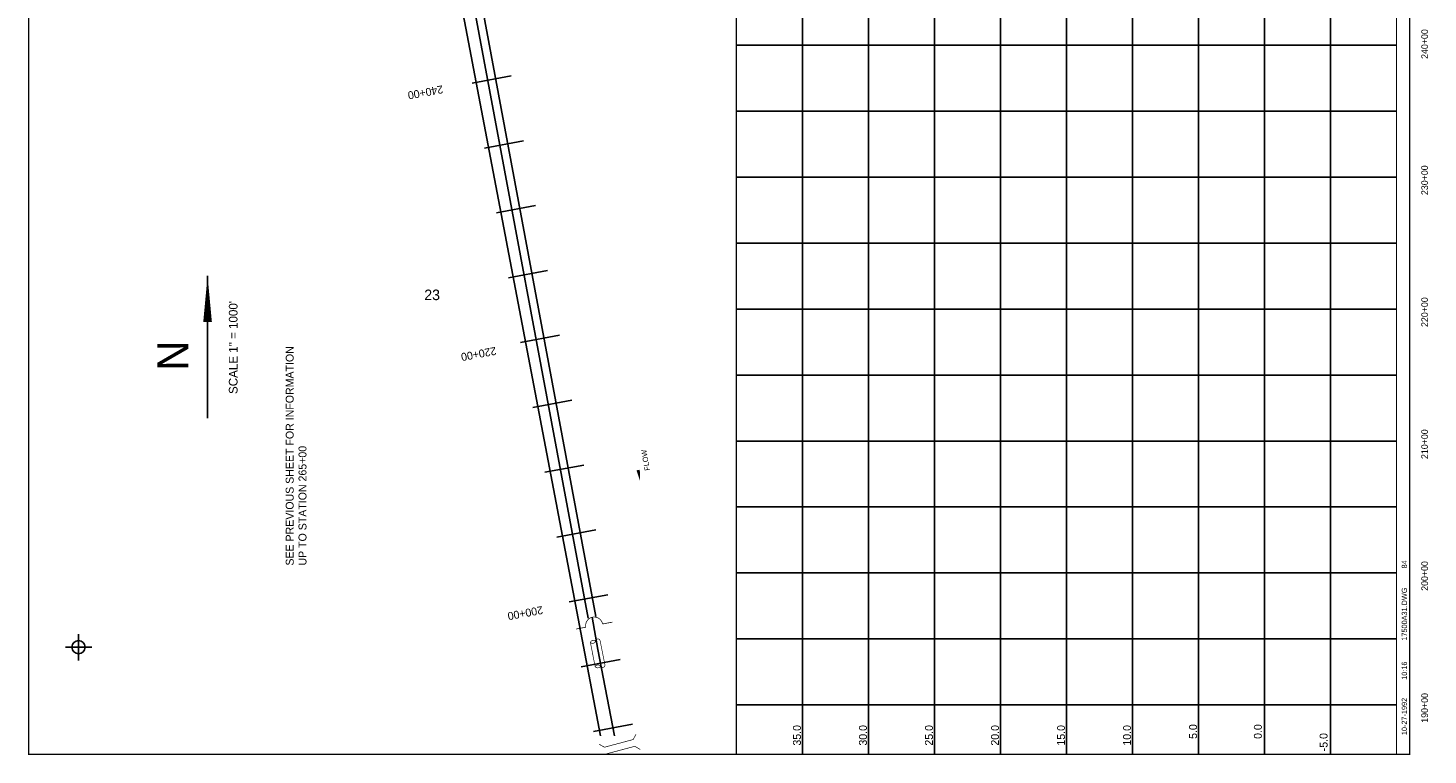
# Model space of a CAD drawing. Extents: x 208495 to 219212, y 864244 to 880254.
# Tile 1 of 3: x 208495 to 219099, y 864244 to 869755. Entities that reach past the tile are written whole.
import ezdxf
from ezdxf.enums import TextEntityAlignment as Align

# ---------------------------------------------------------------- set-up
doc = ezdxf.new("R2010")
doc.units = 0
doc.header["$LTSCALE"] = 800
doc.header["$PDMODE"] = 34
doc.header["$PDSIZE"] = 100
doc.linetypes.add('STREAM', pattern=[0])
doc.layers.get('0').update_dxf_attribs({"linetype": 'CONTINUOUS'})
for name, color, linetype in [('BORDER', 1, 'CONTINUOUS'), ('EXISTING', 7, 'CONTINUOUS'), ('GRID', 2, 'CONTINUOUS'), ('PROPOSED', 7, 'CONTINUOUS'), ('SEC', 2, 'CONTINUOUS'), ('STATIONS', 7, 'CONTINUOUS'), ('STRUCTURES', 1, 'CONTINUOUS'), ('TEXT', 7, 'CONTINUOUS'), ('TRUNKS', 5, 'STREAM'), ('WSHEDS', 3, 'CONTINUOUS')]:
    doc.layers.add(name, color=color, linetype=linetype)
doc.layers.get('EXISTING').off()

# ---------------------------------------------------------------- blocks, each defined once
blk = doc.blocks.new('RCP')
at = {"layer": 'STRUCTURES', "color": 0, "const_width": 20}
for points in [[(-354, 160, 0.802976), (-374, 25, 0.802976)], [(-374, 25, 0.489412), (-354, -140, 0.489412)], [(-354, -140, 0.606659), (-374, 25, 0.606659)], [(415, 25, 0.606659), (396, -140, 0.606659)], [(415, 25, 0.802976), (396, 160, 0.802976)], [(396, -140, 0.489412), (415, 25, 0.489412)]]:
    blk.add_lwpolyline(points, format="xyb", dxfattribs=at)
for points in [[(396, 160), (-354, 160)], [(-354, -140), (396, -140)]]:
    blk.add_lwpolyline(points, dxfattribs=at)
blk = doc.blocks.new('LOGON')
at = {"color": 0}
blk.add_attdef('DATE', text='', height=1, dxfattribs=at).set_placement((-1.87, 1.76), align=Align.RIGHT)
for tag, p in [('TIME', (1.56, 1.76)), ('DRAWING', (8.97, 1.76)), ('OPERATOR', (22.66, 1.76))]:
    blk.add_attdef(tag, p, '', height=1, dxfattribs=at)
blk = doc.blocks.new('FLARROW')
at = {"color": 0}
blk.add_lwpolyline([(-0.28, 0.019, 0, 0.05, 0), (-0.112, 0.019, 0, 0, -0.087559), (-0.012, 0.001, 0, 0, 0.245722), (0.075, 0.013, 0, 0, -0.309425), (0.212, 0.015, 0, 0, 0), (0.278, 0.013, 0, 0, 0)], format="xyseb", dxfattribs=at)
blk.add_text('FLOW', height=0.08, dxfattribs=at).set_placement((0.015, -0.157), align=Align.CENTER)
blk = doc.blocks.new('WEIR')
at = {"layer": 'STRUCTURES', "color": 0, "const_width": 30}
blk.add_lwpolyline([(13, 761), (13, 358, -1), (13, -332), (13, -734)], format="xyb", dxfattribs=at)

msp = doc.modelspace()

# ---------------------------------------------------------------- linework, layer by layer
at = {"layer": 'BORDER', "color": 0, "const_width": 10}
msp.add_lwpolyline([(218960, 864249), (218960, 880249), (208500, 880249), (208500, 864249)], close=True, dxfattribs=at)
for points in [[(213860, 864249), (213860, 880249)], [(218860, 864249), (218860, 880249)]]:
    msp.add_lwpolyline(points, dxfattribs=at)
at = {"layer": 'GRID', "color": 0}
for p, q in [((216860, 864249), (216860, 880249)), ((217860, 864249), (217860, 880249))]:
    msp.add_line(p, q, dxfattribs=at)
for points in [[(214360, 864249), (214360, 880249)], [(214860, 864249), (214860, 880249)], [(215360, 864249), (215360, 880249)], [(215860, 864249), (215860, 880249)], [(216360, 864249), (216360, 880249)], [(217360, 864249), (217360, 880249)], [(218360, 864249), (218360, 880249)], [(218860, 869624), (213860, 869624)], [(218860, 869124), (213860, 869124)], [(218860, 868624), (213860, 868624)], [(218860, 868124), (213860, 868124)], [(218860, 867624), (213860, 867624)], [(218860, 867124), (213860, 867124)], [(218860, 866624), (213860, 866624)], [(218860, 866124), (213860, 866124)], [(218860, 865624), (213860, 865624)], [(218860, 865124), (213860, 865124)], [(218860, 864624), (213860, 864624)]]:
    msp.add_lwpolyline(points, dxfattribs=at)
at = {"layer": 'PROPOSED', "color": 0, "linetype": 'STREAM'}
for points in [[(212737, 865282), (211792, 870357), (210867, 875073), (210799, 875404), (210483, 877116), (210400, 877476)], [(212796, 865293), (211851, 870368), (210925, 875085), (210858, 875416), (210542, 877128), (210458, 877490)]]:
    msp.add_lwpolyline(points, dxfattribs=at)
at = {"layer": 'SEC', "color": 0}
msp.add_point((208878, 865061), dxfattribs=at)
at = {"layer": 'STATIONS', "color": 0}
for p, q in [((211860, 869337), (212155, 869392)), ((211952, 868845), (212247, 868900)), ((212043, 868354), (212338, 868409)), ((212135, 867862), (212430, 867917)), ((212226, 867371), (212521, 867426)), ((212318, 866879), (212613, 866934)), ((212409, 866388), (212704, 866442)), ((212501, 865896), (212796, 865951)), ((212593, 865404), (212887, 865459)), ((212685, 864912), (212979, 864969)), ((212779, 864421), (213074, 864478))]:
    msp.add_line(p, q, dxfattribs=at)
at = {"layer": 'STRUCTURES', "color": 0, "const_width": 5}
for points in [[(212820, 864326), (212861, 864303), (213078, 864361), (213101, 864402)], [(212873, 864249), (212874, 864252), (213091, 864310), (213132, 864286)]]:
    msp.add_lwpolyline(points, dxfattribs=at)
at = {"layer": 'TEXT', "color": 0}
msp.add_line((209855, 867877), (209855, 866797), dxfattribs=at)
msp.add_lwpolyline([(209855, 867877, 0, 65.7, 0), (209855, 867525, 65.7, 65.7, 0)], format="xyseb", dxfattribs=at)
at = {"layer": 'TRUNKS', "color": 0}
msp.add_lwpolyline([(212938, 864390), (212812, 865044), (212767, 865288)], dxfattribs=at)
at = {"layer": 'WSHEDS', "color": 0}
msp.add_lwpolyline([(209840, 880126), (212830, 864390, -0.477114)], format="xyb", dxfattribs=at)

# ---------------------------------------------------------------- block references
at = {"layer": 'EXISTING', "color": 0, "xscale": 0.25, "yscale": 0.25, "zscale": 0.25, "rotation": 281.2060126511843}
msp.add_blockref('RCP', (212806, 865017), dxfattribs=at)
at = {"layer": 'PROPOSED', "color": 0, "xscale": 0.1875, "yscale": 0.1875, "zscale": 0.1875, "rotation": 100.8346057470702}
msp.add_blockref('WEIR', (212786, 865223), dxfattribs=at)
at = {"layer": 'TEXT', "color": 0, "xscale": 40, "yscale": 40, "zscale": 40, "rotation": 90}
msp.add_blockref('LOGON', (219010, 864752), dxfattribs=at).add_auto_attribs({'DATE': '10-27-1992', 'TIME': '10:16', 'OPERATOR': '84', 'DRAWING': '17500A31.DWG'})
at = {"layer": 'TRUNKS', "color": 0, "xscale": 500, "yscale": 500, "zscale": 500, "rotation": 100}
msp.add_blockref('FLARROW', (213116, 866461), dxfattribs=at)

# ---------------------------------------------------------------- texts
at = {"layer": 'PROPOSED', "color": 0}
for s, p in [('SEE PREVIOUS SHEET FOR INFORMATION', (210507, 865680)), ('UP TO STATION 265+00', (210604, 865680))]:
    msp.add_text(s, height=60, rotation=90, dxfattribs=at).set_placement(p)
at = {"layer": 'STATIONS', "color": 0}
for s, p in [('240+00', (211500, 869296)), ('220+00', (211903, 867313)), ('200+00', (212256, 865349))]:
    msp.add_text(s, height=60, rotation=190.5509, dxfattribs=at).set_placement(p, align=Align.CENTER)
at = {"layer": 'TEXT', "color": 0}
for s, height, p in [('240+00', 50, (219098, 869633)), ('230+00', 50, (219098, 868601)), ('220+00', 50, (219098, 867601)), ('SCALE 1" = 1000\'', 65.73, (210082, 867333)), ('N', 235, (209710, 867271)), ('210+00', 50, (219098, 866600)), ('200+00', 50, (219098, 865601)), ('190+00', 50, (219098, 864601))]:
    msp.add_text(s, height=height, rotation=90, dxfattribs=at).set_placement(p, align=Align.CENTER)
msp.add_text('23', height=80, dxfattribs=at).set_placement((211556, 867692), align=Align.CENTER)
for s, p in [('35.0', (214349, 864315)), ('30.0', (214849, 864315)), ('25.0', (215349, 864315)), ('20.0', (215849, 864315)), ('15.0', (216349, 864315)), ('10.0', (216849, 864315)), ('5.0', (217349, 864366)), ('0.0', (217840, 864366)), ('-5.0', (218338, 864272))]:
    msp.add_text(s, height=60, rotation=90, dxfattribs=at).set_placement(p)

doc.saveas('drawing.dxf')
